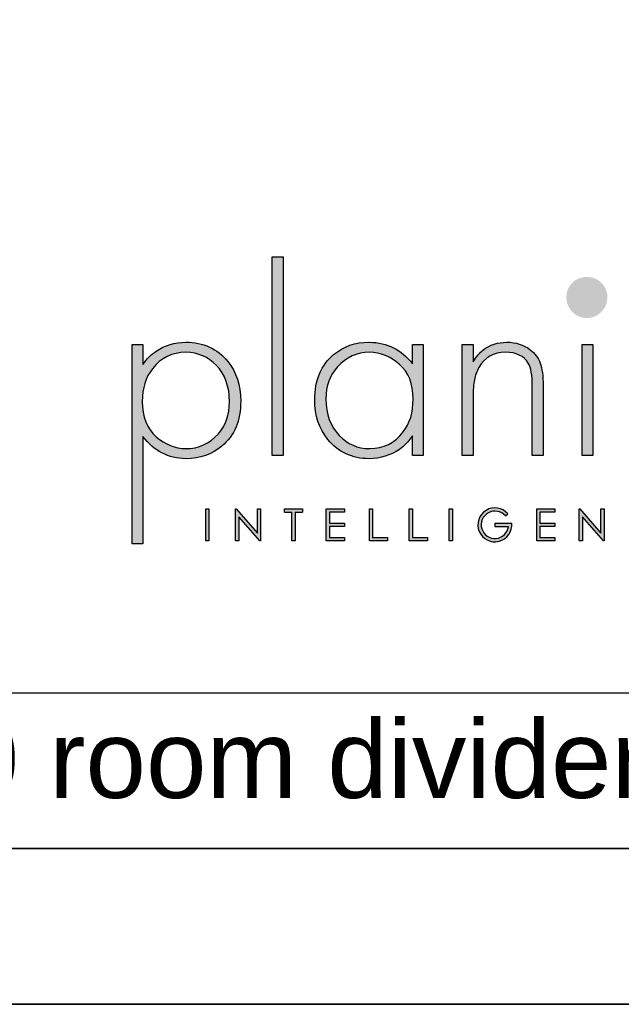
# Model space of a CAD drawing. Header units: millimetres. Extents: x 562 to 4546, y 557 to 3432.
# Tile 4 of 6: x 3922 to 4283, y 557 to 1149. Entities that reach past the tile are written whole.
import ezdxf

# ---------------------------------------------------------------- set-up
doc = ezdxf.new("R2010")
doc.units = ezdxf.units.MM
doc.layers.add('KO', color=7, linetype='Continuous', lineweight=30)
doc.styles.get("Standard").update_dxf_attribs({"font": 'arial.ttf'})

# ---------------------------------------------------------------- blocks, each defined once
blk = doc.blocks.new('*U165')
h = blk.add_hatch(color=7)
h.dxf.hatch_style = 1
h.paths.add_polyline_path([(118.39, 8.78), (119.18, 9.46, 6.506935), (120.43, 6.48), (115.07, 6.48), (115.07, 5.48), (119.38, 5.48, -4.824164)])
at = {"layer": 'KO'}
h = blk.add_hatch(color=7, dxfattribs=at)
h.dxf.hatch_style = 1
edge = h.paths.add_edge_path()
edge.add_spline(control_points=[(47.92, 27.92), (47.92, 27.92), (47.92, 90.93), (47.92, 90.93)], knot_values=[0, 0, 0, 0, 0.25, 0.25, 0.25, 0.25], degree=3, periodic=0)
edge.add_spline(control_points=[(47.92, 90.93), (47.92, 90.93), (44.43, 90.93), (44.43, 90.93)], knot_values=[0.75, 0.75, 0.75, 0.75, 1, 1, 1, 1], degree=3, periodic=0)
edge.add_spline(control_points=[(44.43, 90.93), (44.43, 90.93), (44.43, 27.92), (44.43, 27.92)], knot_values=[0.5, 0.5, 0.5, 0.5, 0.75, 0.75, 0.75, 0.75], degree=3, periodic=0)
edge.add_spline(control_points=[(44.43, 27.92), (44.43, 27.92), (47.92, 27.92), (47.92, 27.92)], knot_values=[0.25, 0.25, 0.25, 0.25, 0.5, 0.5, 0.5, 0.5], degree=3, periodic=0)
h = blk.add_hatch(color=1, dxfattribs=at)
h.dxf.hatch_style = 1
edge = h.paths.add_edge_path()
edge.add_spline(control_points=[(150.75, 78.15), (150.75, 79.97), (150.12, 81.5), (148.86, 82.76)], knot_values=[0.125, 0.125, 0.125, 0.125, 0.25, 0.25, 0.25, 0.25], degree=3, periodic=0)
edge.add_spline(control_points=[(148.86, 82.76), (147.61, 83.95), (146.07, 84.58), (144.18, 84.58)], knot_values=[0, 0, 0, 0, 0.125, 0.125, 0.125, 0.125], degree=3, periodic=0)
edge.add_spline(control_points=[(144.18, 84.58), (142.37, 84.58), (140.9, 83.95), (139.64, 82.76)], knot_values=[0.875, 0.875, 0.875, 0.875, 1, 1, 1, 1], degree=3, periodic=0)
edge.add_spline(control_points=[(139.64, 82.76), (138.38, 81.5), (137.76, 79.97), (137.76, 78.22)], knot_values=[0.75, 0.75, 0.75, 0.75, 0.875, 0.875, 0.875, 0.875], degree=3, periodic=0)
edge.add_spline(control_points=[(137.76, 78.22), (137.76, 76.33), (138.39, 74.8), (139.64, 73.54)], knot_values=[0.625, 0.625, 0.625, 0.625, 0.75, 0.75, 0.75, 0.75], degree=3, periodic=0)
edge.add_spline(control_points=[(139.64, 73.54), (140.9, 72.28), (142.44, 71.58), (144.32, 71.58), (144.32, 71.58), (146.14, 71.58), (147.61, 72.28), (148.86, 73.54)], knot_values=[0.375, 0.375, 0.375, 0.375, 0.5, 0.5, 0.5, 0.5001, 0.625, 0.625, 0.625, 0.625], degree=3, periodic=0)
edge.add_spline(control_points=[(148.86, 73.54), (150.12, 74.8), (150.75, 76.33), (150.75, 78.15)], knot_values=[0.25, 0.25, 0.25, 0.25, 0.375, 0.375, 0.375, 0.375], degree=3, periodic=0)
h = blk.add_hatch(color=7, dxfattribs=at)
h.dxf.hatch_style = 1
edge = h.paths.add_edge_path()
edge.add_spline(control_points=[(0, 63.13), (0, 63.13), (0, 0), (0, 0)], knot_values=[0.071429, 0.071429, 0.071429, 0.071429, 0.142857, 0.142857, 0.142857, 0.142857], degree=3, periodic=0)
edge.add_spline(control_points=[(0, 0), (0, 0), (3.42, 0), (3.42, 0)], knot_values=[0, 0, 0, 0, 0.071429, 0.071429, 0.071429, 0.071429], degree=3, periodic=0)
edge.add_spline(control_points=[(3.42, 0), (3.42, 0), (3.42, 34), (3.42, 34)], knot_values=[0.928571, 0.928571, 0.928571, 0.928571, 1, 1, 1, 1], degree=3, periodic=0)
edge.add_spline(control_points=[(3.42, 34), (6.92, 29.39), (11.46, 27.02), (17.05, 26.95)], knot_values=[0.857143, 0.857143, 0.857143, 0.857143, 0.928571, 0.928571, 0.928571, 0.928571], degree=3, periodic=0)
edge.add_spline(control_points=[(17.05, 26.95), (21.59, 26.95), (25.29, 28.27), (28.43, 30.93)], knot_values=[0.266667, 0.266667, 0.266667, 0.266667, 0.333333, 0.333333, 0.333333, 0.333333], degree=3, periodic=0)
edge.add_spline(control_points=[(28.43, 30.93), (32.48, 34.28), (34.44, 39.03), (34.44, 45.25)], knot_values=[0.2, 0.2, 0.2, 0.2, 0.266667, 0.266667, 0.266667, 0.266667], degree=3, periodic=0)
edge.add_spline(control_points=[(34.44, 45.25), (34.44, 50.28), (33.04, 54.47), (30.32, 57.82)], knot_values=[0.133333, 0.133333, 0.133333, 0.133333, 0.2, 0.2, 0.2, 0.2], degree=3, periodic=0)
edge.add_spline(control_points=[(30.32, 57.82), (26.96, 61.87), (22.56, 63.9), (17.05, 63.9)], knot_values=[0.066667, 0.066667, 0.066667, 0.066667, 0.133333, 0.133333, 0.133333, 0.133333], degree=3, periodic=0)
edge.add_spline(control_points=[(17.05, 63.9), (13.55, 63.9), (10.41, 62.92), (7.61, 61.04)], knot_values=[0.357143, 0.357143, 0.357143, 0.357143, 0.428571, 0.428571, 0.428571, 0.428571], degree=3, periodic=0)
edge.add_spline(control_points=[(7.61, 61.04), (6.08, 60.06), (4.68, 58.66), (3.42, 56.84)], knot_values=[0.285714, 0.285714, 0.285714, 0.285714, 0.357143, 0.357143, 0.357143, 0.357143], degree=3, periodic=0)
edge.add_spline(control_points=[(3.42, 56.84), (3.42, 56.84), (3.42, 63.13), (3.42, 63.13)], knot_values=[0.214286, 0.214286, 0.214286, 0.214286, 0.285714, 0.285714, 0.285714, 0.285714], degree=3, periodic=0)
edge.add_spline(control_points=[(3.42, 63.13), (3.42, 63.13), (0, 63.13), (0, 63.13)], knot_values=[0.142857, 0.142857, 0.142857, 0.142857, 0.214286, 0.214286, 0.214286, 0.214286], degree=3, periodic=0)
edge = h.paths.add_edge_path(flags=16)
edge.add_spline(control_points=[(3.21, 45.11), (3.21, 49.3), (4.26, 52.79), (6.43, 55.45)], knot_values=[0.571429, 0.571429, 0.571429, 0.571429, 0.642857, 0.642857, 0.642857, 0.642857], degree=3, periodic=0)
edge.add_spline(control_points=[(6.43, 55.45), (9.15, 58.94), (12.64, 60.69), (17.05, 60.69)], knot_values=[0.5, 0.5, 0.5, 0.5, 0.571429, 0.571429, 0.571429, 0.571429], degree=3, periodic=0)
edge.add_spline(control_points=[(17.05, 60.69), (20.96, 60.62), (24.17, 59.22), (26.69, 56.57)], knot_values=[0.733333, 0.733333, 0.733333, 0.733333, 0.8, 0.8, 0.8, 0.8], degree=3, periodic=0)
edge.add_spline(control_points=[(26.69, 56.57), (29.48, 53.63), (30.88, 49.79), (30.88, 45.04), (30.88, 45.04), (30.88, 40.85), (29.69, 37.42), (27.24, 34.77)], knot_values=[0.6, 0.6, 0.6, 0.6, 0.666667, 0.666667, 0.666667, 0.666767, 0.733333, 0.733333, 0.733333, 0.733333], degree=3, periodic=0)
edge.add_spline(control_points=[(27.24, 34.77), (24.45, 31.7), (21.1, 30.16), (17.05, 30.16)], knot_values=[0.533333, 0.533333, 0.533333, 0.533333, 0.6, 0.6, 0.6, 0.6], degree=3, periodic=0)
edge.add_spline(control_points=[(17.05, 30.16), (13.62, 30.16), (10.48, 31.42), (7.61, 33.93)], knot_values=[0.714286, 0.714286, 0.714286, 0.714286, 0.785714, 0.785714, 0.785714, 0.785714], degree=3, periodic=0)
edge.add_spline(control_points=[(7.61, 33.93), (4.68, 36.52), (3.21, 40.22), (3.21, 45.11)], knot_values=[0.642857, 0.642857, 0.642857, 0.642857, 0.714286, 0.714286, 0.714286, 0.714286], degree=3, periodic=0)
h = blk.add_hatch(color=7, dxfattribs=at)
h.dxf.hatch_style = 1
edge = h.paths.add_edge_path()
edge.add_spline(control_points=[(88.93, 57.05), (85.43, 61.53), (80.89, 63.83), (75.31, 63.9)], knot_values=[0.4, 0.4, 0.4, 0.4, 0.466667, 0.466667, 0.466667, 0.466667], degree=3, periodic=0)
edge.add_spline(control_points=[(75.31, 63.9), (75.24, 63.9), (75.16, 63.9), (75.1, 63.9), (75.1, 63.9), (70.76, 63.9), (67.06, 62.57), (63.92, 59.99)], knot_values=[0.8, 0.8, 0.8, 0.8, 0.866667, 0.866667, 0.866667, 0.866767, 0.933333, 0.933333, 0.933333, 0.933333], degree=3, periodic=0)
edge.add_spline(control_points=[(63.92, 59.99), (59.94, 56.64), (57.91, 51.88), (57.91, 45.67)], knot_values=[0.733333, 0.733333, 0.733333, 0.733333, 0.8, 0.8, 0.8, 0.8], degree=3, periodic=0)
edge.add_spline(control_points=[(57.91, 45.67), (57.91, 40.64), (59.31, 36.45), (62.03, 33.09)], knot_values=[0.666667, 0.666667, 0.666667, 0.666667, 0.733333, 0.733333, 0.733333, 0.733333], degree=3, periodic=0)
edge.add_spline(control_points=[(62.03, 33.09), (65.39, 29.04), (69.79, 26.95), (75.16, 26.95)], knot_values=[0.6, 0.6, 0.6, 0.6, 0.666667, 0.666667, 0.666667, 0.666667], degree=3, periodic=0)
edge.add_spline(control_points=[(75.16, 26.95), (78.8, 27.02), (81.94, 27.99), (84.8, 29.88)], knot_values=[0.866667, 0.866667, 0.866667, 0.866667, 0.933333, 0.933333, 0.933333, 0.933333], degree=3, periodic=0)
edge.add_spline(control_points=[(84.8, 29.88), (86.27, 30.93), (87.67, 32.39), (88.93, 34.21)], knot_values=[0.8, 0.8, 0.8, 0.8, 0.866667, 0.866667, 0.866667, 0.866667], degree=3, periodic=0)
edge.add_spline(control_points=[(88.93, 34.21), (88.93, 34.21), (88.93, 27.92), (88.93, 27.92)], knot_values=[0.733333, 0.733333, 0.733333, 0.733333, 0.8, 0.8, 0.8, 0.8], degree=3, periodic=0)
edge.add_spline(control_points=[(88.93, 27.92), (88.93, 27.92), (92.35, 27.92), (92.35, 27.92)], knot_values=[0.666667, 0.666667, 0.666667, 0.666667, 0.733333, 0.733333, 0.733333, 0.733333], degree=3, periodic=0)
edge.add_spline(control_points=[(92.35, 27.92), (92.35, 27.92), (92.35, 63.13), (92.35, 63.13)], knot_values=[0.6, 0.6, 0.6, 0.6, 0.666667, 0.666667, 0.666667, 0.666667], degree=3, periodic=0)
edge.add_spline(control_points=[(92.35, 63.13), (92.35, 63.13), (88.93, 63.13), (88.93, 63.13)], knot_values=[0.533333, 0.533333, 0.533333, 0.533333, 0.6, 0.6, 0.6, 0.6], degree=3, periodic=0)
edge.add_spline(control_points=[(88.93, 63.13), (88.93, 63.13), (88.93, 57.05), (88.93, 57.05)], knot_values=[0.466667, 0.466667, 0.466667, 0.466667, 0.533333, 0.533333, 0.533333, 0.533333], degree=3, periodic=0)
edge = h.paths.add_edge_path(flags=16)
edge.add_spline(control_points=[(75.24, 60.69), (78.87, 60.62), (82.01, 59.36), (84.74, 56.91)], knot_values=[0.266667, 0.266667, 0.266667, 0.266667, 0.333333, 0.333333, 0.333333, 0.333333], degree=3, periodic=0)
edge.add_spline(control_points=[(84.74, 56.91), (87.67, 54.4), (89.14, 50.7), (89.14, 45.88), (89.14, 45.88), (89.14, 41.62), (88.09, 38.12), (85.99, 35.47)], knot_values=[0.133333, 0.133333, 0.133333, 0.133333, 0.2, 0.2, 0.2, 0.2001, 0.266667, 0.266667, 0.266667, 0.266667], degree=3, periodic=0)
edge.add_spline(control_points=[(85.99, 35.47), (83.34, 31.91), (79.77, 30.16), (75.31, 30.16)], knot_values=[0.066667, 0.066667, 0.066667, 0.066667, 0.133333, 0.133333, 0.133333, 0.133333], degree=3, periodic=0)
edge.add_spline(control_points=[(75.31, 30.16), (71.53, 30.16), (68.32, 31.56), (65.66, 34.35)], knot_values=[0.333333, 0.333333, 0.333333, 0.333333, 0.4, 0.4, 0.4, 0.4], degree=3, periodic=0)
edge.add_spline(control_points=[(65.66, 34.35), (62.87, 37.21), (61.47, 41.06), (61.47, 45.88)], knot_values=[0.266667, 0.266667, 0.266667, 0.266667, 0.333333, 0.333333, 0.333333, 0.333333], degree=3, periodic=0)
edge.add_spline(control_points=[(61.47, 45.88), (61.47, 50.07), (62.73, 53.49), (65.11, 56.08)], knot_values=[0.2, 0.2, 0.2, 0.2, 0.266667, 0.266667, 0.266667, 0.266667], degree=3, periodic=0)
edge.add_spline(control_points=[(65.11, 56.08), (67.97, 59.15), (71.32, 60.69), (75.24, 60.69)], knot_values=[0.133333, 0.133333, 0.133333, 0.133333, 0.2, 0.2, 0.2, 0.2], degree=3, periodic=0)
h = blk.add_hatch(color=7, dxfattribs=at)
h.dxf.hatch_style = 1
edge = h.paths.add_edge_path()
edge.add_spline(control_points=[(110.02, 55.87), (111.84, 59.08), (114.63, 60.69), (118.41, 60.69), (118.41, 60.69), (121.9, 60.69), (124.27, 59.57), (125.67, 57.26)], knot_values=[0.578947, 0.578947, 0.578947, 0.578947, 0.631579, 0.631579, 0.631579, 0.631679, 0.684211, 0.684211, 0.684211, 0.684211], degree=3, periodic=0)
edge.add_spline(control_points=[(125.67, 57.26), (126.51, 55.87), (126.93, 53.49), (126.93, 50.14)], knot_values=[0.526316, 0.526316, 0.526316, 0.526316, 0.578947, 0.578947, 0.578947, 0.578947], degree=3, periodic=0)
edge.add_spline(control_points=[(126.93, 50.14), (126.93, 50.14), (126.93, 27.92), (126.93, 27.92)], knot_values=[0.473684, 0.473684, 0.473684, 0.473684, 0.526316, 0.526316, 0.526316, 0.526316], degree=3, periodic=0)
edge.add_spline(control_points=[(126.93, 27.92), (126.93, 27.92), (130.35, 27.92), (130.35, 27.92)], knot_values=[0.421053, 0.421053, 0.421053, 0.421053, 0.473684, 0.473684, 0.473684, 0.473684], degree=3, periodic=0)
edge.add_spline(control_points=[(130.35, 27.92), (130.35, 27.92), (130.35, 50.14), (130.35, 50.14)], knot_values=[0.368421, 0.368421, 0.368421, 0.368421, 0.421053, 0.421053, 0.421053, 0.421053], degree=3, periodic=0)
edge.add_spline(control_points=[(130.35, 50.14), (130.35, 53.21), (130.07, 55.59), (129.44, 57.26)], knot_values=[0.315789, 0.315789, 0.315789, 0.315789, 0.368421, 0.368421, 0.368421, 0.368421], degree=3, periodic=0)
edge.add_spline(control_points=[(129.44, 57.26), (128.81, 59.01), (127.77, 60.41), (126.3, 61.53)], knot_values=[0.263158, 0.263158, 0.263158, 0.263158, 0.315789, 0.315789, 0.315789, 0.315789], degree=3, periodic=0)
edge.add_spline(control_points=[(126.3, 61.53), (124.13, 63.13), (121.69, 63.9), (118.83, 63.9), (118.83, 63.9), (115.96, 63.9), (113.45, 63.06), (111.28, 61.39)], knot_values=[0.157895, 0.157895, 0.157895, 0.157895, 0.210526, 0.210526, 0.210526, 0.210626, 0.263158, 0.263158, 0.263158, 0.263158], degree=3, periodic=0)
edge.add_spline(control_points=[(111.28, 61.39), (110.3, 60.62), (109.25, 59.36), (108.14, 57.68)], knot_values=[0.105263, 0.105263, 0.105263, 0.105263, 0.157895, 0.157895, 0.157895, 0.157895], degree=3, periodic=0)
edge.add_spline(control_points=[(108.14, 57.68), (108.14, 57.68), (108.14, 63.13), (108.14, 63.13)], knot_values=[0.052632, 0.052632, 0.052632, 0.052632, 0.105263, 0.105263, 0.105263, 0.105263], degree=3, periodic=0)
edge.add_spline(control_points=[(108.14, 63.13), (108.14, 63.13), (104.71, 63.13), (104.71, 63.13)], knot_values=[0, 0, 0, 0, 0.052632, 0.052632, 0.052632, 0.052632], degree=3, periodic=0)
edge.add_spline(control_points=[(104.71, 63.13), (104.71, 63.13), (104.71, 27.92), (104.71, 27.92)], knot_values=[0.894737, 0.894737, 0.894737, 0.894737, 0.947368, 0.947368, 0.947368, 0.947368], degree=3, periodic=0)
edge.add_spline(control_points=[(104.71, 27.92), (104.71, 27.92), (108.14, 27.92), (108.14, 27.92)], knot_values=[0.842105, 0.842105, 0.842105, 0.842105, 0.894737, 0.894737, 0.894737, 0.894737], degree=3, periodic=0)
edge.add_spline(control_points=[(108.14, 27.92), (108.14, 27.92), (108.14, 46.23), (108.14, 46.23)], knot_values=[0.789474, 0.789474, 0.789474, 0.789474, 0.842105, 0.842105, 0.842105, 0.842105], degree=3, periodic=0)
edge.add_spline(control_points=[(108.14, 46.23), (108.14, 48.67), (108.28, 50.56), (108.56, 51.95)], knot_values=[0.736842, 0.736842, 0.736842, 0.736842, 0.789474, 0.789474, 0.789474, 0.789474], degree=3, periodic=0)
edge.add_spline(control_points=[(108.56, 51.95), (108.84, 53.35), (109.33, 54.68), (110.02, 55.87)], knot_values=[0.684211, 0.684211, 0.684211, 0.684211, 0.736842, 0.736842, 0.736842, 0.736842], degree=3, periodic=0)
h = blk.add_hatch(color=7, dxfattribs=at)
h.dxf.hatch_style = 1
edge = h.paths.add_edge_path()
edge.add_spline(control_points=[(142.72, 63.13), (142.72, 63.13), (142.72, 27.92), (142.72, 27.92)], knot_values=[0.4, 0.4, 0.4, 0.4, 0.6, 0.6, 0.6, 0.6], degree=3, periodic=0)
edge.add_spline(control_points=[(142.72, 27.92), (142.72, 27.92), (146.14, 27.92), (146.14, 27.92)], knot_values=[0.2, 0.2, 0.2, 0.2, 0.4, 0.4, 0.4, 0.4], degree=3, periodic=0)
edge.add_spline(control_points=[(146.14, 27.92), (146.14, 27.92), (146.14, 63.13), (146.14, 63.13)], knot_values=[0, 0, 0, 0, 0.2, 0.2, 0.2, 0.2], degree=3, periodic=0)
edge.add_spline(control_points=[(146.14, 63.13), (146.14, 63.13), (142.72, 63.13), (142.72, 63.13)], knot_values=[0.6, 0.6, 0.6, 0.6, 0.8, 0.8, 0.8, 0.8], degree=3, periodic=0)
h = blk.add_hatch(color=7, dxfattribs=at)
h.dxf.hatch_style = 1
edge = h.paths.add_edge_path()
edge.add_spline(control_points=[(24.34, 0.94), (24.34, 0.94), (24.34, 11.02), (24.34, 11.02)], knot_values=[0.25, 0.25, 0.25, 0.25, 0.5, 0.5, 0.5, 0.5], degree=3, periodic=0)
edge.add_spline(control_points=[(24.34, 11.02), (24.34, 11.02), (23.33, 11.02), (23.33, 11.02)], knot_values=[0, 0, 0, 0, 0.25, 0.25, 0.25, 0.25], degree=3, periodic=0)
edge.add_spline(control_points=[(23.33, 11.02), (23.33, 11.02), (23.33, 0.94), (23.33, 0.94)], knot_values=[0.75, 0.75, 0.75, 0.75, 1, 1, 1, 1], degree=3, periodic=0)
edge.add_spline(control_points=[(23.33, 0.94), (23.33, 0.94), (24.34, 0.94), (24.34, 0.94)], knot_values=[0.5, 0.5, 0.5, 0.5, 0.75, 0.75, 0.75, 0.75], degree=3, periodic=0)
h = blk.add_hatch(color=7, dxfattribs=at)
h.dxf.hatch_style = 1
edge = h.paths.add_edge_path()
edge.add_spline(control_points=[(33.85, 8.56), (33.85, 8.56), (40.5, 0.94), (40.5, 0.94)], knot_values=[0.7, 0.7, 0.7, 0.7, 0.8, 0.8, 0.8, 0.8], degree=3, periodic=0)
edge.add_spline(control_points=[(40.5, 0.94), (40.5, 0.94), (40.73, 0.94), (40.73, 0.94)], knot_values=[0.6, 0.6, 0.6, 0.6, 0.7, 0.7, 0.7, 0.7], degree=3, periodic=0)
edge.add_spline(control_points=[(40.73, 0.94), (40.73, 0.94), (40.73, 11.02), (40.73, 11.02)], knot_values=[0.5, 0.5, 0.5, 0.5, 0.6, 0.6, 0.6, 0.6], degree=3, periodic=0)
edge.add_spline(control_points=[(40.73, 11.02), (40.73, 11.02), (39.73, 11.03), (39.73, 11.03)], knot_values=[0.4, 0.4, 0.4, 0.4, 0.5, 0.5, 0.5, 0.5], degree=3, periodic=0)
edge.add_spline(control_points=[(39.73, 11.03), (39.73, 11.03), (39.73, 3.3), (39.73, 3.3)], knot_values=[0.3, 0.3, 0.3, 0.3, 0.4, 0.4, 0.4, 0.4], degree=3, periodic=0)
edge.add_spline(control_points=[(39.73, 3.3), (39.73, 3.3), (33.03, 11.03), (33.03, 11.03)], knot_values=[0.2, 0.2, 0.2, 0.2, 0.3, 0.3, 0.3, 0.3], degree=3, periodic=0)
edge.add_spline(control_points=[(33.03, 11.03), (33.03, 11.03), (32.81, 11.02), (32.81, 11.02)], knot_values=[0.1, 0.1, 0.1, 0.1, 0.2, 0.2, 0.2, 0.2], degree=3, periodic=0)
edge.add_spline(control_points=[(32.81, 11.02), (32.81, 11.02), (32.81, 0.94), (32.81, 0.94)], knot_values=[0, 0, 0, 0, 0.1, 0.1, 0.1, 0.1], degree=3, periodic=0)
edge.add_spline(control_points=[(32.81, 0.94), (32.81, 0.94), (33.85, 0.94), (33.85, 0.94)], knot_values=[0.9, 0.9, 0.9, 0.9, 1, 1, 1, 1], degree=3, periodic=0)
edge.add_spline(control_points=[(33.85, 0.94), (33.85, 0.94), (33.85, 8.56), (33.85, 8.56)], knot_values=[0.8, 0.8, 0.8, 0.8, 0.9, 0.9, 0.9, 0.9], degree=3, periodic=0)
h = blk.add_hatch(color=7, dxfattribs=at)
h.dxf.hatch_style = 1
edge = h.paths.add_edge_path()
edge.add_spline(control_points=[(54.04, 10), (54.04, 10.62), (54.04, 11.01), (54.04, 11.01)], knot_values=[0.5, 0.5, 0.5, 0.5, 0.519576, 0.519576, 0.519576, 0.519576], degree=3, periodic=0)
edge.add_line((54.04, 11.01), (48.32, 11.01))
edge.add_spline(control_points=[(48.32, 11.01), (48.32, 11.01), (48.32, 10.76), (48.32, 10.5)], knot_values=[0.625, 0.625, 0.625, 0.625, 0.75, 0.75, 0.75, 0.75], degree=3, periodic=0)
edge.add_spline(control_points=[(48.32, 10.5), (48.32, 10.25), (48.32, 10), (48.32, 10)], knot_values=[0.5, 0.5, 0.5, 0.5, 0.625, 0.625, 0.625, 0.625], degree=3, periodic=0)
edge.add_line((48.32, 10), (50.68, 10))
edge.add_spline(control_points=[(50.68, 10), (50.68, 7.45), (50.68, 0.92), (50.68, 0.92)], knot_values=[0.75, 0.75, 0.75, 0.75, 0.95106, 0.95106, 0.95106, 0.95106], degree=3, periodic=0)
edge.add_spline(control_points=[(50.68, 0.92), (50.68, 0.92), (50.93, 0.92), (51.18, 0.92)], knot_values=[0.625, 0.625, 0.625, 0.625, 0.75, 0.75, 0.75, 0.75], degree=3, periodic=0)
edge.add_spline(control_points=[(51.18, 0.92), (51.43, 0.92), (51.68, 0.92), (51.68, 0.92)], knot_values=[0.5, 0.5, 0.5, 0.5, 0.625, 0.625, 0.625, 0.625], degree=3, periodic=0)
edge.add_spline(control_points=[(51.68, 0.92), (51.68, 0.92), (51.69, 7.45), (51.69, 10)], knot_values=[0.298941, 0.298941, 0.298941, 0.298941, 0.5, 0.5, 0.5, 0.5], degree=3, periodic=0)
edge.add_line((51.69, 10), (54.04, 10))
h = blk.add_hatch(color=7, dxfattribs=at)
h.dxf.hatch_style = 1
edge = h.paths.add_edge_path()
edge.add_spline(control_points=[(67.36, 11.02), (67.36, 11.02), (61.58, 11.02), (61.58, 11.02)], knot_values=[0, 0, 0, 0, 0.083333, 0.083333, 0.083333, 0.083333], degree=3, periodic=0)
edge.add_spline(control_points=[(61.58, 11.02), (61.58, 11.02), (61.58, 0.94), (61.58, 0.94)], knot_values=[0.916667, 0.916667, 0.916667, 0.916667, 1, 1, 1, 1], degree=3, periodic=0)
edge.add_spline(control_points=[(61.58, 0.94), (61.58, 0.94), (67.32, 0.94), (67.32, 0.94)], knot_values=[0.833333, 0.833333, 0.833333, 0.833333, 0.916667, 0.916667, 0.916667, 0.916667], degree=3, periodic=0)
edge.add_spline(control_points=[(67.32, 0.94), (67.32, 0.94), (67.32, 1.93), (67.32, 1.93)], knot_values=[0.75, 0.75, 0.75, 0.75, 0.833333, 0.833333, 0.833333, 0.833333], degree=3, periodic=0)
edge.add_spline(control_points=[(67.32, 1.93), (67.32, 1.93), (62.59, 1.93), (62.59, 1.93)], knot_values=[0.666667, 0.666667, 0.666667, 0.666667, 0.75, 0.75, 0.75, 0.75], degree=3, periodic=0)
edge.add_spline(control_points=[(62.59, 1.93), (62.59, 1.93), (62.59, 5.49), (62.59, 5.49)], knot_values=[0.583333, 0.583333, 0.583333, 0.583333, 0.666667, 0.666667, 0.666667, 0.666667], degree=3, periodic=0)
edge.add_spline(control_points=[(62.59, 5.49), (62.59, 5.49), (67.32, 5.49), (67.32, 5.49)], knot_values=[0.5, 0.5, 0.5, 0.5, 0.583333, 0.583333, 0.583333, 0.583333], degree=3, periodic=0)
edge.add_spline(control_points=[(67.32, 5.49), (67.32, 5.49), (67.32, 6.47), (67.32, 6.47)], knot_values=[0.416667, 0.416667, 0.416667, 0.416667, 0.5, 0.5, 0.5, 0.5], degree=3, periodic=0)
edge.add_spline(control_points=[(67.32, 6.47), (67.32, 6.47), (62.59, 6.47), (62.59, 6.47)], knot_values=[0.333333, 0.333333, 0.333333, 0.333333, 0.416667, 0.416667, 0.416667, 0.416667], degree=3, periodic=0)
edge.add_line((62.59, 6.47), (62.59, 10.03))
edge.add_spline(control_points=[(62.59, 10.03), (62.59, 10.03), (67.36, 10.03), (67.36, 10.03)], knot_values=[0.166667, 0.166667, 0.166667, 0.166667, 0.25, 0.25, 0.25, 0.25], degree=3, periodic=0)
edge.add_spline(control_points=[(67.36, 10.03), (67.36, 10.03), (67.36, 11.02), (67.36, 11.02)], knot_values=[0.083333, 0.083333, 0.083333, 0.083333, 0.166667, 0.166667, 0.166667, 0.166667], degree=3, periodic=0)
h = blk.add_hatch(color=7, dxfattribs=at)
h.dxf.hatch_style = 1
edge = h.paths.add_edge_path()
edge.add_spline(control_points=[(76.27, 1.93), (76.27, 1.93), (76.27, 7.49), (76.27, 11.02)], knot_values=[0.609882, 0.609882, 0.609882, 0.609882, 0.666667, 0.666667, 0.666667, 0.666667], degree=3, periodic=0)
edge.add_spline(control_points=[(76.27, 11.02), (75.67, 11.02), (75.26, 11.02), (75.26, 11.02)], knot_values=[0, 0, 0, 0, 0.022153, 0.022153, 0.022153, 0.022153], degree=3, periodic=0)
edge.add_spline(control_points=[(75.26, 11.02), (75.26, 11.02), (75.26, 0.94), (75.26, 0.94)], knot_values=[0.916667, 0.916667, 0.916667, 0.916667, 1, 1, 1, 1], degree=3, periodic=0)
edge.add_spline(control_points=[(75.26, 0.94), (75.26, 0.94), (81, 0.94), (81, 0.94)], knot_values=[0.833333, 0.833333, 0.833333, 0.833333, 0.916667, 0.916667, 0.916667, 0.916667], degree=3, periodic=0)
edge.add_spline(control_points=[(81, 0.94), (81, 0.94), (81, 1.93), (81, 1.93)], knot_values=[0.75, 0.75, 0.75, 0.75, 0.833333, 0.833333, 0.833333, 0.833333], degree=3, periodic=0)
edge.add_spline(control_points=[(81, 1.93), (81, 1.93), (76.27, 1.93), (76.27, 1.93)], knot_values=[0.666667, 0.666667, 0.666667, 0.666667, 0.75, 0.75, 0.75, 0.75], degree=3, periodic=0)
h = blk.add_hatch(color=7, dxfattribs=at)
h.dxf.hatch_style = 1
edge = h.paths.add_edge_path()
edge.add_spline(control_points=[(87.91, 11.02), (87.91, 11.02), (87.91, 0.94), (87.91, 0.94)], knot_values=[0.916667, 0.916667, 0.916667, 0.916667, 1, 1, 1, 1], degree=3, periodic=0)
edge.add_spline(control_points=[(87.91, 0.94), (87.91, 0.94), (93.65, 0.94), (93.65, 0.94)], knot_values=[0.833333, 0.833333, 0.833333, 0.833333, 0.916667, 0.916667, 0.916667, 0.916667], degree=3, periodic=0)
edge.add_spline(control_points=[(93.65, 0.94), (93.65, 0.94), (93.65, 1.93), (93.65, 1.93)], knot_values=[0.75, 0.75, 0.75, 0.75, 0.833333, 0.833333, 0.833333, 0.833333], degree=3, periodic=0)
edge.add_spline(control_points=[(93.65, 1.93), (93.65, 1.93), (88.92, 1.93), (88.92, 1.93)], knot_values=[0.666667, 0.666667, 0.666667, 0.666667, 0.75, 0.75, 0.75, 0.75], degree=3, periodic=0)
edge.add_spline(control_points=[(88.92, 1.93), (88.92, 1.93), (88.92, 7.48), (88.92, 11.02)], knot_values=[0.609882, 0.609882, 0.609882, 0.609882, 0.666667, 0.666667, 0.666667, 0.666667], degree=3, periodic=0)
edge.add_spline(control_points=[(88.92, 11.02), (88.32, 11.02), (87.91, 11.02), (87.91, 11.02)], knot_values=[0, 0, 0, 0, 0.022153, 0.022153, 0.022153, 0.022153], degree=3, periodic=0)
h = blk.add_hatch(color=7, dxfattribs=at)
h.dxf.hatch_style = 1
edge = h.paths.add_edge_path()
edge.add_spline(control_points=[(100.56, 11.02), (100.56, 11.02), (100.56, 0.94), (100.56, 0.94)], knot_values=[0.75, 0.75, 0.75, 0.75, 1, 1, 1, 1], degree=3, periodic=0)
edge.add_spline(control_points=[(100.56, 0.94), (100.56, 0.94), (101.57, 0.94), (101.57, 0.94)], knot_values=[0.5, 0.5, 0.5, 0.5, 0.75, 0.75, 0.75, 0.75], degree=3, periodic=0)
edge.add_spline(control_points=[(101.57, 0.94), (101.57, 0.94), (101.57, 11.02), (101.57, 11.02)], knot_values=[0.25, 0.25, 0.25, 0.25, 0.5, 0.5, 0.5, 0.5], degree=3, periodic=0)
edge.add_spline(control_points=[(101.57, 11.02), (101.57, 11.02), (100.56, 11.02), (100.56, 11.02)], knot_values=[0, 0, 0, 0, 0.25, 0.25, 0.25, 0.25], degree=3, periodic=0)
h = blk.add_hatch(color=7, dxfattribs=at)
h.dxf.hatch_style = 1
edge = h.paths.add_edge_path()
edge.add_spline(control_points=[(129.35, 10.03), (129.35, 10.03), (134.12, 10.03), (134.12, 10.03)], knot_values=[0.166667, 0.166667, 0.166667, 0.166667, 0.25, 0.25, 0.25, 0.25], degree=3, periodic=0)
edge.add_spline(control_points=[(134.12, 10.03), (134.12, 10.03), (134.12, 11.02), (134.12, 11.02)], knot_values=[0.083333, 0.083333, 0.083333, 0.083333, 0.166667, 0.166667, 0.166667, 0.166667], degree=3, periodic=0)
edge.add_spline(control_points=[(134.12, 11.02), (134.12, 11.02), (128.34, 11.02), (128.34, 11.02)], knot_values=[0, 0, 0, 0, 0.083333, 0.083333, 0.083333, 0.083333], degree=3, periodic=0)
edge.add_spline(control_points=[(128.34, 11.02), (128.34, 11.02), (128.34, 0.94), (128.34, 0.94)], knot_values=[0.916667, 0.916667, 0.916667, 0.916667, 1, 1, 1, 1], degree=3, periodic=0)
edge.add_spline(control_points=[(128.34, 0.94), (128.34, 0.94), (134.08, 0.94), (134.08, 0.94)], knot_values=[0.833333, 0.833333, 0.833333, 0.833333, 0.916667, 0.916667, 0.916667, 0.916667], degree=3, periodic=0)
edge.add_spline(control_points=[(134.08, 0.94), (134.08, 0.94), (134.08, 1.93), (134.08, 1.93)], knot_values=[0.75, 0.75, 0.75, 0.75, 0.833333, 0.833333, 0.833333, 0.833333], degree=3, periodic=0)
edge.add_spline(control_points=[(134.08, 1.93), (134.08, 1.93), (129.35, 1.93), (129.35, 1.93)], knot_values=[0.666667, 0.666667, 0.666667, 0.666667, 0.75, 0.75, 0.75, 0.75], degree=3, periodic=0)
edge.add_spline(control_points=[(129.35, 1.93), (129.35, 1.93), (129.35, 5.49), (129.35, 5.49)], knot_values=[0.583333, 0.583333, 0.583333, 0.583333, 0.666667, 0.666667, 0.666667, 0.666667], degree=3, periodic=0)
edge.add_spline(control_points=[(129.35, 5.49), (129.35, 5.49), (134.08, 5.49), (134.08, 5.49)], knot_values=[0.5, 0.5, 0.5, 0.5, 0.583333, 0.583333, 0.583333, 0.583333], degree=3, periodic=0)
edge.add_spline(control_points=[(134.08, 5.49), (134.08, 5.49), (134.08, 6.47), (134.08, 6.47)], knot_values=[0.416667, 0.416667, 0.416667, 0.416667, 0.5, 0.5, 0.5, 0.5], degree=3, periodic=0)
edge.add_spline(control_points=[(134.08, 6.47), (134.08, 6.47), (129.35, 6.47), (129.35, 6.47)], knot_values=[0.333333, 0.333333, 0.333333, 0.333333, 0.416667, 0.416667, 0.416667, 0.416667], degree=3, periodic=0)
edge.add_line((129.35, 6.47), (129.35, 10.03))
h = blk.add_hatch(color=7, dxfattribs=at)
h.dxf.hatch_style = 1
edge = h.paths.add_edge_path()
edge.add_spline(control_points=[(148.73, 3.3), (148.73, 3.3), (142.03, 11.03), (142.03, 11.03)], knot_values=[0.2, 0.2, 0.2, 0.2, 0.3, 0.3, 0.3, 0.3], degree=3, periodic=0)
edge.add_spline(control_points=[(142.03, 11.03), (142.03, 11.03), (141.81, 11.02), (141.81, 11.02)], knot_values=[0.1, 0.1, 0.1, 0.1, 0.2, 0.2, 0.2, 0.2], degree=3, periodic=0)
edge.add_spline(control_points=[(141.81, 11.02), (141.81, 11.02), (141.81, 0.94), (141.81, 0.94)], knot_values=[0, 0, 0, 0, 0.1, 0.1, 0.1, 0.1], degree=3, periodic=0)
edge.add_spline(control_points=[(141.81, 0.94), (141.81, 0.94), (142.85, 0.94), (142.85, 0.94)], knot_values=[0.9, 0.9, 0.9, 0.9, 1, 1, 1, 1], degree=3, periodic=0)
edge.add_spline(control_points=[(142.85, 0.94), (142.85, 0.94), (142.85, 8.56), (142.85, 8.56)], knot_values=[0.8, 0.8, 0.8, 0.8, 0.9, 0.9, 0.9, 0.9], degree=3, periodic=0)
edge.add_spline(control_points=[(142.85, 8.56), (142.85, 8.56), (149.5, 0.94), (149.5, 0.94)], knot_values=[0.7, 0.7, 0.7, 0.7, 0.8, 0.8, 0.8, 0.8], degree=3, periodic=0)
edge.add_spline(control_points=[(149.5, 0.94), (149.5, 0.94), (149.73, 0.94), (149.73, 0.94)], knot_values=[0.6, 0.6, 0.6, 0.6, 0.7, 0.7, 0.7, 0.7], degree=3, periodic=0)
edge.add_spline(control_points=[(149.73, 0.94), (149.73, 0.94), (149.73, 11.02), (149.73, 11.02)], knot_values=[0.5, 0.5, 0.5, 0.5, 0.6, 0.6, 0.6, 0.6], degree=3, periodic=0)
edge.add_spline(control_points=[(149.73, 11.02), (149.73, 11.02), (148.73, 11.03), (148.73, 11.03)], knot_values=[0.4, 0.4, 0.4, 0.4, 0.5, 0.5, 0.5, 0.5], degree=3, periodic=0)
edge.add_spline(control_points=[(148.73, 11.03), (148.73, 11.03), (148.73, 3.3), (148.73, 3.3)], knot_values=[0.3, 0.3, 0.3, 0.3, 0.4, 0.4, 0.4, 0.4], degree=3, periodic=0)
at = {"layer": 'KO', "color": 7}
for p, q in [((48.32, 11.01), (54.04, 11.01)), ((48.32, 10), (50.68, 10)), ((51.69, 10), (54.04, 10)), ((62.59, 10.03), (62.59, 6.47)), ((118.39, 8.78), (119.18, 9.46)), ((129.35, 10.03), (129.35, 6.47)), ((115.07, 6.48), (120.43, 6.48)), ((115.07, 6.48), (115.07, 5.48)), ((115.07, 5.48), (119.38, 5.48))]:
    blk.add_line(p, q, dxfattribs=at)
for radius, start, end in [(5.38, 40.3262, 5.3783), (4.34, 40.1708, 353.3269)]:
    blk.add_arc((115.07, 5.98), radius, start, end, dxfattribs=at)
for points in [[(44.43, 27.92), (44.43, 27.92), (44.43, 90.93), (44.43, 90.93)], [(44.43, 90.93), (44.43, 90.93), (47.92, 90.93), (47.92, 90.93)], [(47.92, 90.93), (47.92, 90.93), (47.92, 27.92), (47.92, 27.92)], [(0, 0), (0, 0), (0, 63.13), (0, 63.13)], [(0, 63.13), (0, 63.13), (3.42, 63.13), (3.42, 63.13)], [(3.42, 63.13), (3.42, 63.13), (3.42, 56.84), (3.42, 56.84)], [(7.61, 61.04), (10.41, 62.92), (13.55, 63.9), (17.05, 63.9)], [(17.05, 63.9), (22.56, 63.9), (26.96, 61.87), (30.32, 57.82)], [(75.31, 63.9), (80.89, 63.83), (85.43, 61.53), (88.93, 57.05)], [(88.93, 57.05), (88.93, 57.05), (88.93, 63.13), (88.93, 63.13)], [(88.93, 63.13), (88.93, 63.13), (92.35, 63.13), (92.35, 63.13)], [(92.35, 63.13), (92.35, 63.13), (92.35, 27.92), (92.35, 27.92)], [(104.71, 63.13), (104.71, 63.13), (108.14, 63.13), (108.14, 63.13)], [(104.71, 27.92), (104.71, 27.92), (104.71, 63.13), (104.71, 63.13)], [(108.14, 63.13), (108.14, 63.13), (108.14, 57.68), (108.14, 57.68)], [(142.72, 27.92), (142.72, 27.92), (142.72, 63.13), (142.72, 63.13)], [(142.72, 63.13), (142.72, 63.13), (146.14, 63.13), (146.14, 63.13)], [(146.14, 63.13), (146.14, 63.13), (146.14, 27.92), (146.14, 27.92)], [(3.42, 56.84), (4.68, 58.66), (6.08, 60.06), (7.61, 61.04)], [(17.05, 60.69), (12.64, 60.69), (9.15, 58.94), (6.43, 55.45)], [(26.69, 56.57), (24.17, 59.22), (20.96, 60.62), (17.05, 60.69)], [(57.91, 45.67), (57.91, 51.88), (59.94, 56.64), (63.92, 59.99)], [(75.24, 60.69), (71.32, 60.69), (67.97, 59.15), (65.11, 56.08)], [(84.74, 56.91), (82.01, 59.36), (78.87, 60.62), (75.24, 60.69)], [(108.14, 57.68), (109.25, 59.36), (110.3, 60.62), (111.28, 61.39)], [(126.3, 61.53), (127.77, 60.41), (128.81, 59.01), (129.44, 57.26)], [(30.32, 57.82), (33.04, 54.47), (34.44, 50.28), (34.44, 45.25)], [(126.93, 50.14), (126.93, 53.49), (126.51, 55.87), (125.67, 57.26)], [(129.44, 57.26), (130.07, 55.59), (130.35, 53.21), (130.35, 50.14)], [(6.43, 55.45), (4.26, 52.79), (3.21, 49.3), (3.21, 45.11)], [(65.11, 56.08), (62.73, 53.49), (61.47, 50.07), (61.47, 45.88)], [(110.02, 55.87), (109.33, 54.68), (108.84, 53.35), (108.56, 51.95)], [(108.56, 51.95), (108.28, 50.56), (108.14, 48.67), (108.14, 46.23)], [(126.93, 27.92), (126.93, 27.92), (126.93, 50.14), (126.93, 50.14)], [(130.35, 50.14), (130.35, 50.14), (130.35, 27.92), (130.35, 27.92)], [(3.21, 45.11), (3.21, 40.22), (4.68, 36.52), (7.61, 33.93)], [(34.44, 45.25), (34.44, 39.03), (32.48, 34.28), (28.43, 30.93)], [(62.03, 33.09), (59.31, 36.45), (57.91, 40.64), (57.91, 45.67)], [(61.47, 45.88), (61.47, 41.06), (62.87, 37.21), (65.66, 34.35)], [(108.14, 46.23), (108.14, 46.23), (108.14, 27.92), (108.14, 27.92)], [(17.05, 30.16), (21.1, 30.16), (24.45, 31.7), (27.24, 34.77)], [(75.31, 30.16), (79.77, 30.16), (83.34, 31.91), (85.99, 35.47)], [(17.05, 26.95), (11.46, 27.02), (6.92, 29.39), (3.42, 34)], [(3.42, 34), (3.42, 34), (3.42, 0), (3.42, 0)], [(7.61, 33.93), (10.48, 31.42), (13.62, 30.16), (17.05, 30.16)], [(75.16, 26.95), (69.79, 26.95), (65.39, 29.04), (62.03, 33.09)], [(65.66, 34.35), (68.32, 31.56), (71.53, 30.16), (75.31, 30.16)], [(88.93, 34.21), (87.67, 32.39), (86.27, 30.93), (84.8, 29.88)], [(88.93, 27.92), (88.93, 27.92), (88.93, 34.21), (88.93, 34.21)], [(28.43, 30.93), (25.29, 28.27), (21.59, 26.95), (17.05, 26.95)], [(84.8, 29.88), (81.94, 27.99), (78.8, 27.02), (75.16, 26.95)], [(47.92, 27.92), (47.92, 27.92), (44.43, 27.92), (44.43, 27.92)], [(92.35, 27.92), (92.35, 27.92), (88.93, 27.92), (88.93, 27.92)], [(108.14, 27.92), (108.14, 27.92), (104.71, 27.92), (104.71, 27.92)], [(130.35, 27.92), (130.35, 27.92), (126.93, 27.92), (126.93, 27.92)], [(146.14, 27.92), (146.14, 27.92), (142.72, 27.92), (142.72, 27.92)], [(23.33, 11.02), (23.33, 11.02), (24.34, 11.02), (24.34, 11.02)], [(23.33, 0.94), (23.33, 0.94), (23.33, 11.02), (23.33, 11.02)], [(24.34, 11.02), (24.34, 11.02), (24.34, 0.94), (24.34, 0.94)], [(32.81, 11.02), (32.81, 11.02), (33.03, 11.03), (33.03, 11.03)], [(32.81, 0.94), (32.81, 0.94), (32.81, 11.02), (32.81, 11.02)], [(33.03, 11.03), (33.03, 11.03), (39.73, 3.3), (39.73, 3.3)], [(39.73, 3.3), (39.73, 3.3), (39.73, 11.03), (39.73, 11.03)], [(39.73, 11.03), (39.73, 11.03), (40.73, 11.02), (40.73, 11.02)], [(40.73, 11.02), (40.73, 11.02), (40.73, 0.94), (40.73, 0.94)], [(48.32, 10), (48.32, 10), (48.32, 11.01), (48.32, 11.01)], [(50.68, 0.92), (50.68, 0.92), (50.68, 7.45), (50.68, 10)], [(51.69, 10), (51.69, 7.45), (51.68, 0.92), (51.68, 0.92)], [(54.04, 11.01), (54.04, 11.01), (54.04, 10.62), (54.04, 10)], [(61.58, 11.02), (61.58, 11.02), (67.36, 11.02), (67.36, 11.02)], [(61.58, 0.94), (61.58, 0.94), (61.58, 11.02), (61.58, 11.02)], [(67.36, 10.03), (67.36, 10.03), (62.59, 10.03), (62.59, 10.03)], [(67.36, 11.02), (67.36, 11.02), (67.36, 10.03), (67.36, 10.03)], [(75.26, 11.02), (75.26, 11.02), (75.67, 11.02), (76.27, 11.02)], [(75.26, 0.94), (75.26, 0.94), (75.26, 11.02), (75.26, 11.02)], [(76.27, 11.02), (76.27, 7.49), (76.27, 1.93), (76.27, 1.93)], [(87.91, 11.02), (87.91, 11.02), (88.32, 11.02), (88.92, 11.02)], [(87.91, 0.94), (87.91, 0.94), (87.91, 11.02), (87.91, 11.02)], [(88.92, 11.02), (88.92, 7.48), (88.92, 1.93), (88.92, 1.93)], [(100.56, 11.02), (100.56, 11.02), (101.57, 11.02), (101.57, 11.02)], [(100.56, 0.94), (100.56, 0.94), (100.56, 11.02), (100.56, 11.02)], [(101.57, 11.02), (101.57, 11.02), (101.57, 0.94), (101.57, 0.94)], [(128.34, 11.02), (128.34, 11.02), (134.12, 11.02), (134.12, 11.02)], [(128.34, 0.94), (128.34, 0.94), (128.34, 11.02), (128.34, 11.02)], [(134.12, 10.03), (134.12, 10.03), (129.35, 10.03), (129.35, 10.03)], [(134.12, 11.02), (134.12, 11.02), (134.12, 10.03), (134.12, 10.03)], [(141.81, 11.02), (141.81, 11.02), (142.03, 11.03), (142.03, 11.03)], [(141.81, 0.94), (141.81, 0.94), (141.81, 11.02), (141.81, 11.02)], [(142.03, 11.03), (142.03, 11.03), (148.73, 3.3), (148.73, 3.3)], [(148.73, 3.3), (148.73, 3.3), (148.73, 11.03), (148.73, 11.03)], [(148.73, 11.03), (148.73, 11.03), (149.73, 11.02), (149.73, 11.02)], [(149.73, 11.02), (149.73, 11.02), (149.73, 0.94), (149.73, 0.94)], [(40.5, 0.94), (40.5, 0.94), (33.85, 8.56), (33.85, 8.56)], [(33.85, 8.56), (33.85, 8.56), (33.85, 0.94), (33.85, 0.94)], [(62.59, 6.47), (62.59, 6.47), (67.32, 6.47), (67.32, 6.47)], [(67.32, 6.47), (67.32, 6.47), (67.32, 5.49), (67.32, 5.49)], [(129.35, 6.47), (129.35, 6.47), (134.08, 6.47), (134.08, 6.47)], [(134.08, 6.47), (134.08, 6.47), (134.08, 5.49), (134.08, 5.49)], [(149.5, 0.94), (149.5, 0.94), (142.85, 8.56), (142.85, 8.56)], [(142.85, 8.56), (142.85, 8.56), (142.85, 0.94), (142.85, 0.94)], [(67.32, 5.49), (67.32, 5.49), (62.59, 5.49), (62.59, 5.49)], [(62.59, 5.49), (62.59, 5.49), (62.59, 1.93), (62.59, 1.93)], [(134.08, 5.49), (134.08, 5.49), (129.35, 5.49), (129.35, 5.49)], [(129.35, 5.49), (129.35, 5.49), (129.35, 1.93), (129.35, 1.93)], [(3.42, 0), (3.42, 0), (0, 0), (0, 0)], [(24.34, 0.94), (24.34, 0.94), (23.33, 0.94), (23.33, 0.94)], [(33.85, 0.94), (33.85, 0.94), (32.81, 0.94), (32.81, 0.94)], [(40.73, 0.94), (40.73, 0.94), (40.5, 0.94), (40.5, 0.94)], [(51.68, 0.92), (51.68, 0.92), (50.68, 0.92), (50.68, 0.92)], [(67.32, 0.94), (67.32, 0.94), (61.58, 0.94), (61.58, 0.94)], [(62.59, 1.93), (62.59, 1.93), (67.32, 1.93), (67.32, 1.93)], [(67.32, 1.93), (67.32, 1.93), (67.32, 0.94), (67.32, 0.94)], [(81, 0.94), (81, 0.94), (75.26, 0.94), (75.26, 0.94)], [(76.27, 1.93), (76.27, 1.93), (81, 1.93), (81, 1.93)], [(81, 1.93), (81, 1.93), (81, 0.94), (81, 0.94)], [(93.65, 0.94), (93.65, 0.94), (87.91, 0.94), (87.91, 0.94)], [(88.92, 1.93), (88.92, 1.93), (93.65, 1.93), (93.65, 1.93)], [(93.65, 1.93), (93.65, 1.93), (93.65, 0.94), (93.65, 0.94)], [(101.57, 0.94), (101.57, 0.94), (100.56, 0.94), (100.56, 0.94)], [(134.08, 0.94), (134.08, 0.94), (128.34, 0.94), (128.34, 0.94)], [(129.35, 1.93), (129.35, 1.93), (134.08, 1.93), (134.08, 1.93)], [(134.08, 1.93), (134.08, 1.93), (134.08, 0.94), (134.08, 0.94)], [(142.85, 0.94), (142.85, 0.94), (141.81, 0.94), (141.81, 0.94)], [(149.73, 0.94), (149.73, 0.94), (149.5, 0.94), (149.5, 0.94)]]:
    blk.add_open_spline(points, degree=3, dxfattribs=at)
for points, knots in [([(63.92, 59.99), (67.06, 62.57), (70.76, 63.9), (75.1, 63.9), (75.1, 63.9), (75.16, 63.9), (75.24, 63.9), (75.31, 63.9)], [0.8, 0.8, 0.8, 0.8, 0.8666667, 0.8666667, 0.8666667, 0.8666667, 0.9333333, 0.9333333, 0.9333333, 0.9333333]), ([(111.28, 61.39), (113.45, 63.06), (115.96, 63.9), (118.83, 63.9), (118.83, 63.9), (121.69, 63.9), (124.13, 63.13), (126.3, 61.53)], [0.1578947, 0.1578947, 0.1578947, 0.1578947, 0.2105263, 0.2105263, 0.2105263, 0.2105263, 0.2631579, 0.2631579, 0.2631579, 0.2631579]), ([(125.67, 57.26), (124.27, 59.57), (121.9, 60.69), (118.41, 60.69), (118.41, 60.69), (114.63, 60.69), (111.84, 59.08), (110.02, 55.87)], [0.5789474, 0.5789474, 0.5789474, 0.5789474, 0.6315789, 0.6315789, 0.6315789, 0.631579, 0.6842105, 0.6842105, 0.6842105, 0.6842105]), ([(27.24, 34.77), (29.69, 37.42), (30.88, 40.85), (30.88, 45.04), (30.88, 45.04), (30.88, 49.79), (29.48, 53.63), (26.69, 56.57)], [0.6, 0.6, 0.6, 0.6, 0.6666667, 0.6666667, 0.6666667, 0.6666667, 0.7333333, 0.7333333, 0.7333333, 0.7333333]), ([(85.99, 35.47), (88.09, 38.12), (89.14, 41.62), (89.14, 45.88), (89.14, 45.88), (89.14, 50.7), (87.67, 54.4), (84.74, 56.91)], [0.1333333, 0.1333333, 0.1333333, 0.1333333, 0.2, 0.2, 0.2, 0.2, 0.2666667, 0.2666667, 0.2666667, 0.2666667])]:
    blk.add_open_spline(points, degree=3, knots=knots, dxfattribs=at)

msp = doc.modelspace()

# ---------------------------------------------------------------- linework, layer by layer
at = {"layer": 'KO'}
for points in [[(562.43, 557.44), (4545.72, 557.44), (4545.72, 3432.41), (562.43, 3432.41)], [(3279.61, 744.44), (4343.13, 744.44), (4343.13, 650.94), (3279.61, 650.94)], [(3279.61, 650.94), (4343.13, 650.94), (4343.13, 557.44), (3279.61, 557.44)]]:
    msp.add_lwpolyline(points, close=True, dxfattribs=at)

# ---------------------------------------------------------------- block references
at = {"layer": 'KO', "xscale": 1.892641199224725, "yscale": 1.892641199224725, "zscale": 1.892641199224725}
msp.add_blockref('*U165', (3989.61, 833.97), dxfattribs=at)

# ---------------------------------------------------------------- texts
at = {"layer": 'KO', "color": 0, "insert": (3301.09, 697.64), "char_height": 46.75, "attachment_point": 4}
msp.add_mtext_dynamic_manual_height_columns('\\A1;{\\C256;Casing FORMA 1200 room divider}', width=1895.3214, gutter_width=400, heights=[0], dxfattribs=at)

doc.saveas('drawing.dxf')
